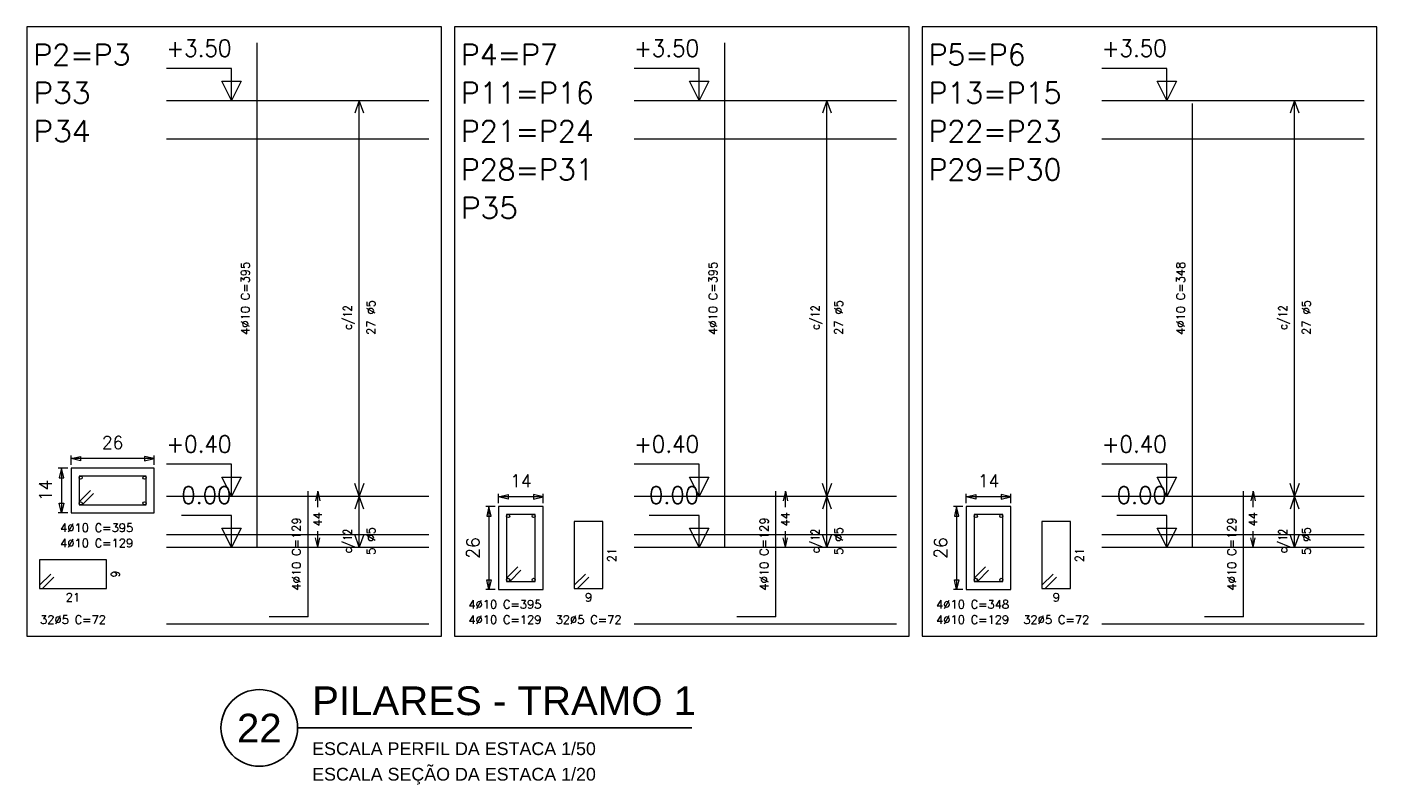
# Model space of a CAD drawing. Header units: millimetres. Extents: x -80 to 444, y 0 to 170.
# Tile 74 of 133: x 193 to 214, y 14 to 26. Entities that reach past the tile are written whole.
import ezdxf
from ezdxf.enums import TextEntityAlignment as Align

# ---------------------------------------------------------------- set-up
doc = ezdxf.new("R2010")
doc.units = ezdxf.units.MM
for name, color, linetype, lineweight in [('ARM_LONGITUDINAL', 3, 'Continuous', 0), ('ARM_TRANSVERSAL', 2, 'Continuous', 0), ('COMP_BARRAS', 3, 'Continuous', 9), ('COMP_ESTRIBOS', 2, 'Continuous', 9), ('COMP_INDNIVEL', 4, 'Continuous', 0), ('COMP_LAJE', 1, 'Continuous', 0), ('COMP_NIVEL', 4, 'Continuous', 15), ('COMP_TEXTOS', 5, 'Continuous', 0), ('QUADRO_PILAR', 8, 'Continuous', 20), ('REF_REFERENCIAS', 8, 'Continuous', 15), ('SEC_BARRAS', 3, 'Continuous', 9), ('SEC_COTAS', 4, 'Continuous', 0), ('SEC_DIM_PILAR', 4, 'Continuous', 9), ('SEC_ESTRIBO', 2, 'Continuous', 9), ('SEC_SECAO', 1, 'Continuous', 9)]:
    doc.layers.add(name, color=color, linetype=linetype, lineweight=lineweight)
doc.styles.add('CYPETXT', font='romans', dxfattribs={"height": 0.2})
doc.styles.get("Standard").update_dxf_attribs({"font": 'arial.ttf'})

msp = doc.modelspace()

# ---------------------------------------------------------------- linework, layer by layer
at = {"color": 2}
msp.add_line((197.325, 15.0879), (203.4944, 15.0879), dxfattribs=at)
msp.add_circle((196.725, 15.0879), 0.6, dxfattribs=at)
at = {"layer": 'COMP_BARRAS'}
for p, q in [((196.6886, 17.9164), (196.6886, 25.8164)), ((204.0086, 17.9164), (204.0086, 25.8164)), ((211.3286, 17.9164), (211.3286, 24.8664)), ((197.4886, 16.8264), (197.4886, 18.7964)), ((204.8086, 16.8264), (204.8086, 18.7964)), ((212.1286, 16.8264), (212.1286, 18.7964)), ((197.4886, 16.8264), (196.8786, 16.8264)), ((204.8086, 16.8264), (204.1986, 16.8264)), ((212.1286, 16.8264), (211.5186, 16.8264))]:
    msp.add_line(p, q, dxfattribs=at)
at = {"layer": 'COMP_ESTRIBOS'}
for p, q in [((198.2886, 18.7164), (198.2886, 24.9164)), ((205.6086, 18.7164), (205.6086, 24.9164)), ((212.9286, 18.7164), (212.9286, 24.9164)), ((198.2886, 17.9164), (198.2886, 18.7164)), ((205.6086, 17.9164), (205.6086, 18.7164)), ((212.9286, 17.9164), (212.9286, 18.7164))]:
    msp.add_line(p, q, dxfattribs=at)
for points in [[(198.3586, 24.7164), (198.2886, 24.9164), (198.2186, 24.7164)], [(205.6786, 24.7164), (205.6086, 24.9164), (205.5386, 24.7164)], [(212.9986, 24.7164), (212.9286, 24.9164), (212.8586, 24.7164)], [(198.3586, 18.9164), (198.2886, 18.7164), (198.2186, 18.9164)], [(205.6786, 18.9164), (205.6086, 18.7164), (205.5386, 18.9164)], [(212.9986, 18.9164), (212.9286, 18.7164), (212.8586, 18.9164)], [(198.3586, 18.5164), (198.2886, 18.7164), (198.2186, 18.5164)], [(205.6786, 18.5164), (205.6086, 18.7164), (205.5386, 18.5164)], [(212.9986, 18.5164), (212.9286, 18.7164), (212.8586, 18.5164)], [(198.3586, 18.1164), (198.2886, 17.9164), (198.2186, 18.1164)], [(205.6786, 18.1164), (205.6086, 17.9164), (205.5386, 18.1164)], [(212.9986, 18.1164), (212.9286, 17.9164), (212.8586, 18.1164)]]:
    msp.add_lwpolyline(points, dxfattribs=at)
at = {"layer": 'COMP_INDNIVEL'}
for points in [[(196.2886, 24.9164), (196.2886, 25.4164), (195.2726, 25.4164)], [(203.6086, 24.9164), (203.6086, 25.4164), (202.5926, 25.4164)], [(210.9286, 24.9164), (210.9286, 25.4164), (209.9126, 25.4164)], [(196.2886, 18.7164), (196.2886, 19.2164), (195.2726, 19.2164)], [(203.6086, 18.7164), (203.6086, 19.2164), (202.5926, 19.2164)], [(210.9286, 18.7164), (210.9286, 19.2164), (209.9126, 19.2164)], [(196.2886, 17.9164), (196.2886, 18.4164), (195.5046, 18.4164)], [(203.6086, 17.9164), (203.6086, 18.4164), (202.8246, 18.4164)], [(210.9286, 17.9164), (210.9286, 18.4164), (210.1446, 18.4164)]]:
    msp.add_lwpolyline(points, dxfattribs=at)
for points in [[(196.2886, 24.9164), (196.1386, 25.2164), (196.4386, 25.2164), (196.2886, 24.9164)], [(203.6086, 24.9164), (203.4586, 25.2164), (203.7586, 25.2164), (203.6086, 24.9164)], [(210.9286, 24.9164), (210.7786, 25.2164), (211.0786, 25.2164), (210.9286, 24.9164)], [(196.2886, 18.7164), (196.1386, 19.0164), (196.4386, 19.0164), (196.2886, 18.7164)], [(203.6086, 18.7164), (203.4586, 19.0164), (203.7586, 19.0164), (203.6086, 18.7164)], [(210.9286, 18.7164), (210.7786, 19.0164), (211.0786, 19.0164), (210.9286, 18.7164)], [(196.2886, 17.9164), (196.1386, 18.2164), (196.4386, 18.2164), (196.2886, 17.9164)], [(203.6086, 17.9164), (203.4586, 18.2164), (203.7586, 18.2164), (203.6086, 17.9164)], [(210.9286, 17.9164), (210.7786, 18.2164), (211.0786, 18.2164), (210.9286, 17.9164)]]:
    msp.add_lwpolyline(points, close=True, dxfattribs=at)
at = {"layer": 'COMP_LAJE'}
for p, q in [((195.2726, 24.9164), (199.3786, 24.9164)), ((202.5926, 24.9164), (206.6986, 24.9164)), ((209.9126, 24.9164), (214.0186, 24.9164)), ((195.2726, 24.3164), (199.3786, 24.3164)), ((202.5926, 24.3164), (206.6986, 24.3164)), ((209.9126, 24.3164), (214.0186, 24.3164)), ((195.2726, 18.7164), (199.3786, 18.7164)), ((202.5926, 18.7164), (206.6986, 18.7164)), ((209.9126, 18.7164), (214.0186, 18.7164)), ((195.2726, 18.1164), (199.3786, 18.1164)), ((202.5926, 18.1164), (206.6986, 18.1164)), ((209.9126, 18.1164), (214.0186, 18.1164)), ((195.2726, 17.9164), (199.3786, 17.9164)), ((202.5926, 17.9164), (206.6986, 17.9164)), ((209.9126, 17.9164), (214.0186, 17.9164)), ((195.2726, 16.7164), (199.3786, 16.7164)), ((202.5926, 16.7164), (206.6986, 16.7164)), ((209.9126, 16.7164), (214.0186, 16.7164))]:
    msp.add_line(p, q, dxfattribs=at)
at = {"layer": 'COMP_TEXTOS'}
for p, q in [((197.6386, 18.7964), (197.6036, 18.6464)), ((197.6386, 18.7964), (197.6736, 18.6464)), ((197.6386, 18.5434), (197.6386, 18.7964)), ((204.9586, 18.7964), (204.9236, 18.6464)), ((204.9586, 18.7964), (204.9936, 18.6464)), ((204.9586, 18.5434), (204.9586, 18.7964)), ((212.2786, 18.7964), (212.2436, 18.6464)), ((212.2786, 18.7964), (212.3136, 18.6464)), ((212.2786, 18.5434), (212.2786, 18.7964)), ((197.6386, 17.9164), (197.6036, 18.0664)), ((197.6386, 17.9164), (197.6386, 18.1694)), ((197.6386, 17.9164), (197.6736, 18.0664)), ((204.9586, 17.9164), (204.9236, 18.0664)), ((204.9586, 17.9164), (204.9586, 18.1694)), ((204.9586, 17.9164), (204.9936, 18.0664)), ((212.2786, 17.9164), (212.2436, 18.0664)), ((212.2786, 17.9164), (212.2786, 18.1694)), ((212.2786, 17.9164), (212.3136, 18.0664))]:
    msp.add_line(p, q, dxfattribs=at)
at = {"layer": 'QUADRO_PILAR'}
for points in [[(193.0886, 16.5264), (199.5786, 16.5264), (199.5786, 26.0664), (193.0886, 26.0664), (193.0886, 16.5264)], [(199.7786, 16.5264), (206.8986, 16.5264), (206.8986, 26.0664), (199.7786, 26.0664), (199.7786, 16.5264)], [(207.0986, 16.5264), (214.2186, 16.5264), (214.2186, 26.0664), (207.0986, 26.0664), (207.0986, 16.5264)]]:
    msp.add_lwpolyline(points, close=True, dxfattribs=at)
at = {"layer": 'SEC_BARRAS'}
for centre in [(193.9286, 19.0064), (194.9286, 19.0064), (193.9286, 18.6064), (194.9286, 18.6064), (200.6186, 18.4064), (201.0186, 18.4064), (207.9386, 18.4064), (208.3386, 18.4064), (200.6186, 17.4064), (201.0186, 17.4064), (207.9386, 17.4064), (208.3386, 17.4064)]:
    msp.add_circle(centre, 0.025, dxfattribs=at)
at = {"layer": 'SEC_COTAS'}
for p, q in [((193.7786, 19.2064), (193.7786, 19.3564)), ((195.0786, 19.3064), (193.7786, 19.3064)), ((195.0786, 19.2064), (195.0786, 19.3564)), ((193.7286, 19.1564), (193.5786, 19.1564)), ((193.6286, 19.1564), (193.6286, 18.4564)), ((200.4686, 18.6064), (200.4686, 18.7564)), ((201.1686, 18.7064), (200.4686, 18.7064)), ((201.1686, 18.6064), (201.1686, 18.7564)), ((207.7886, 18.6064), (207.7886, 18.7564)), ((208.4886, 18.7064), (207.7886, 18.7064)), ((208.4886, 18.6064), (208.4886, 18.7564)), ((193.7286, 18.4564), (193.5786, 18.4564)), ((200.4186, 18.5564), (200.2686, 18.5564)), ((200.3186, 18.5564), (200.3186, 17.2564)), ((207.7386, 18.5564), (207.5886, 18.5564)), ((207.6386, 18.5564), (207.6386, 17.2564)), ((200.4186, 17.2564), (200.2686, 17.2564)), ((207.7386, 17.2564), (207.5886, 17.2564))]:
    msp.add_line(p, q, dxfattribs=at)
for points in [[(193.7786, 19.3064), (193.9286, 19.3414), (193.9286, 19.2714), (193.7786, 19.3064)], [(195.0786, 19.3064), (194.9286, 19.3414), (194.9286, 19.2714), (195.0786, 19.3064)], [(193.6286, 19.1564), (193.5936, 19.0064), (193.6636, 19.0064), (193.6286, 19.1564)], [(193.6286, 18.4564), (193.5936, 18.6064), (193.6636, 18.6064), (193.6286, 18.4564)], [(200.4686, 18.7064), (200.6186, 18.7414), (200.6186, 18.6714), (200.4686, 18.7064)], [(201.1686, 18.7064), (201.0186, 18.7414), (201.0186, 18.6714), (201.1686, 18.7064)], [(207.7886, 18.7064), (207.9386, 18.7414), (207.9386, 18.6714), (207.7886, 18.7064)], [(208.4886, 18.7064), (208.3386, 18.7414), (208.3386, 18.6714), (208.4886, 18.7064)], [(200.3186, 18.5564), (200.2836, 18.4064), (200.3536, 18.4064), (200.3186, 18.5564)], [(207.6386, 18.5564), (207.6036, 18.4064), (207.6736, 18.4064), (207.6386, 18.5564)], [(200.3186, 17.2564), (200.2836, 17.4064), (200.3536, 17.4064), (200.3186, 17.2564)], [(207.6386, 17.2564), (207.6036, 17.4064), (207.6736, 17.4064), (207.6386, 17.2564)]]:
    msp.add_lwpolyline(points, close=True, dxfattribs=at)
at = {"layer": 'SEC_ESTRIBO'}
for p, q in [((193.9036, 18.6314), (194.0804, 18.8082)), ((193.9536, 18.5814), (194.1304, 18.7582)), ((200.5936, 17.4314), (200.7704, 17.6082)), ((200.6436, 17.3814), (200.8204, 17.5582)), ((207.9136, 17.4314), (208.0904, 17.6082)), ((207.9636, 17.3814), (208.1404, 17.5582)), ((193.2836, 17.3214), (193.4604, 17.4982)), ((193.3336, 17.2714), (193.5104, 17.4482)), ((201.6536, 17.3214), (201.8304, 17.4982)), ((201.7036, 17.2714), (201.8804, 17.4482)), ((208.9736, 17.3214), (209.1504, 17.4982)), ((209.0236, 17.2714), (209.2004, 17.4482))]:
    msp.add_line(p, q, dxfattribs=at)
for points in [[(193.9036, 18.5814), (194.9536, 18.5814), (194.9536, 19.0314), (193.9036, 19.0314), (193.9036, 18.5814)], [(200.5936, 17.3814), (201.0436, 17.3814), (201.0436, 18.4314), (200.5936, 18.4314), (200.5936, 17.3814)], [(207.9136, 17.3814), (208.3636, 17.3814), (208.3636, 18.4314), (207.9136, 18.4314), (207.9136, 17.3814)], [(201.6536, 17.2714), (202.1036, 17.2714), (202.1036, 18.3214), (201.6536, 18.3214), (201.6536, 17.2714)], [(208.9736, 17.2714), (209.4236, 17.2714), (209.4236, 18.3214), (208.9736, 18.3214), (208.9736, 17.2714)], [(193.2836, 17.2714), (194.3336, 17.2714), (194.3336, 17.7214), (193.2836, 17.7214), (193.2836, 17.2714)]]:
    msp.add_lwpolyline(points, close=True, dxfattribs=at)
at = {"layer": 'SEC_SECAO'}
for points in [[(193.7786, 18.4564), (195.0786, 18.4564), (195.0786, 19.1564), (193.7786, 19.1564), (193.7786, 18.4564)], [(200.4686, 17.2564), (201.1686, 17.2564), (201.1686, 18.5564), (200.4686, 18.5564), (200.4686, 17.2564)], [(207.7886, 17.2564), (208.4886, 17.2564), (208.4886, 18.5564), (207.7886, 18.5564), (207.7886, 17.2564)]]:
    msp.add_lwpolyline(points, close=True, dxfattribs=at)

# ---------------------------------------------------------------- texts
at = {"color": 6}
msp.add_text('PILARES - TRAMO 1', height=0.45, dxfattribs=at).set_placement((197.552, 15.2879))
msp.add_text('22', height=0.45, dxfattribs=at).set_placement((196.725, 15.0879), align=Align.MIDDLE)
at = {"color": 2}
for s, p in [('ESCALA PERFIL DA ESTACA 1/50', (197.552, 14.6623)), ('ESCALA SEÇÃO DA ESTACA 1/20', (197.552, 14.2623))]:
    msp.add_text(s, height=0.2, dxfattribs=at).set_placement(p)
at = {"layer": 'ARM_LONGITUDINAL', "style": 'CYPETXT'}
for s, width, p, p2 in [('4%%c10 C=395', 0.883235, (193.6066, 18.1564), (194.7506, 18.1564)), ('4%%c10 C=129', 0.887586, (193.6066, 17.9164), (194.7506, 17.9164)), ('4%%c10 C=395', 0.883235, (199.9966, 16.9564), (201.1406, 16.9564)), ('4%%c10 C=348', 0.883235, (207.3166, 16.9564), (208.4606, 16.9564)), ('4%%c10 C=129', 0.887586, (199.9966, 16.7164), (201.1406, 16.7164)), ('4%%c10 C=129', 0.887586, (207.3166, 16.7164), (208.4606, 16.7164))]:
    msp.add_text(s, height=0.133333, dxfattribs=dict(at, width=width)).set_placement(p, p2, align=Align.FIT)
at = {"layer": 'ARM_TRANSVERSAL', "style": 'CYPETXT'}
for s, height, width, p, p2 in [('21', 0.13333, 1.138065, (202.3086, 17.6844), (202.3086, 17.9084)), ('21', 0.13333, 1.138065, (209.6286, 17.6844), (209.6286, 17.9084)), ('9', 0.1333, 1.1025, (194.5386, 17.4404), (194.5386, 17.5524))]:
    msp.add_text(s, height=height, rotation=90, dxfattribs=dict(at, width=width)).set_placement(p, p2, align=Align.FIT)
for s, height, width, p, p2 in [('21', 0.13333, 1.138065, (193.6966, 17.0664), (193.9206, 17.0664)), ('9', 0.1333, 1.1025, (201.8226, 17.0664), (201.9346, 17.0664)), ('9', 0.1333, 1.1025, (209.1426, 17.0664), (209.2546, 17.0664)), ('32%%c5 C=72', 0.133333, 0.88337, (193.2926, 16.7164), (194.3246, 16.7164)), ('32%%c5 C=72', 0.133333, 0.88337, (201.3626, 16.7164), (202.3946, 16.7164)), ('32%%c5 C=72', 0.133333, 0.88337, (208.6826, 16.7164), (209.7146, 16.7164))]:
    msp.add_text(s, height=height, dxfattribs=dict(at, width=width)).set_placement(p, p2, align=Align.FIT)
at = {"layer": 'COMP_NIVEL', "style": 'CYPETXT'}
for s, width, p, p2 in [('+3.50', 0.860323, (195.2726, 25.5998), (196.2886, 25.5998)), ('+3.50', 0.860323, (202.5926, 25.5998), (203.6086, 25.5998)), ('+3.50', 0.860323, (209.9126, 25.5998), (210.9286, 25.5998)), ('+0.40', 0.860323, (195.2726, 19.3998), (196.2886, 19.3998)), ('+0.40', 0.860323, (202.5926, 19.3998), (203.6086, 19.3998)), ('+0.40', 0.860323, (209.9126, 19.3998), (210.9286, 19.3998)), ('0.00', 0.921493, (195.5046, 18.5998), (196.2886, 18.5998)), ('0.00', 0.921493, (202.8246, 18.5998), (203.6086, 18.5998)), ('0.00', 0.921493, (210.1446, 18.5998), (210.9286, 18.5998))]:
    msp.add_text(s, height=0.26667, dxfattribs=dict(at, width=width)).set_placement(p, p2, align=Align.FIT)
at = {"layer": 'COMP_TEXTOS', "style": 'CYPETXT'}
for s, height, width, p, p2 in [('4%%c10 C=395', 0.133333, 0.883235, (196.572, 21.2444), (196.572, 22.3884)), ('4%%c10 C=395', 0.133333, 0.883235, (203.892, 21.2444), (203.892, 22.3884)), ('4%%c10 C=348', 0.133333, 0.883235, (211.212, 21.2444), (211.212, 22.3884)), ('27 %%c5', 0.13333, 0.889794, (198.5386, 21.2424), (198.5386, 21.7904)), ('27 %%c5', 0.13333, 0.889794, (205.8586, 21.2424), (205.8586, 21.7904)), ('27 %%c5', 0.13333, 0.889794, (213.1786, 21.2424), (213.1786, 21.7904)), ('c/12', 0.13333, 0.777273, (198.172, 21.3264), (198.172, 21.7064)), ('c/12', 0.13333, 0.777273, (205.492, 21.3264), (205.492, 21.7064)), ('c/12', 0.13333, 0.777273, (212.812, 21.3264), (212.812, 21.7064)), ('44', 0.13333, 0.928421, (197.7053, 18.2444), (197.7053, 18.4684)), ('44', 0.13333, 0.928421, (205.0253, 18.2444), (205.0253, 18.4684)), ('44', 0.13333, 0.928421, (212.3453, 18.2444), (212.3453, 18.4684)), ('4%%c10 C=129', 0.133333, 0.887586, (197.372, 17.2394), (197.372, 18.3834)), ('c/12', 0.13333, 0.777273, (198.172, 17.8264), (198.172, 18.2064)), ('5 %%c5', 0.13333, 0.891818, (198.5386, 17.7984), (198.5386, 18.2344)), ('4%%c10 C=129', 0.133333, 0.887586, (204.692, 17.2394), (204.692, 18.3834)), ('c/12', 0.13333, 0.777273, (205.492, 17.8264), (205.492, 18.2064)), ('5 %%c5', 0.13333, 0.891818, (205.8586, 17.7984), (205.8586, 18.2344)), ('4%%c10 C=129', 0.133333, 0.887586, (212.012, 17.2394), (212.012, 18.3834)), ('c/12', 0.13333, 0.777273, (212.812, 17.8264), (212.812, 18.2064)), ('5 %%c5', 0.13333, 0.891818, (213.1786, 17.7984), (213.1786, 18.2344))]:
    msp.add_text(s, height=height, rotation=90, dxfattribs=dict(at, width=width)).set_placement(p, p2, align=Align.FIT)
at = {"layer": 'REF_REFERENCIAS', "style": 'CYPETXT'}
for s, width, p, p2 in [('P2=P3', 0.912, (193.1886, 25.4664), (194.7086, 25.4664)), ('P4=P7', 0.912, (199.8786, 25.4664), (201.3986, 25.4664)), ('P5=P6', 0.912, (207.1986, 25.4664), (208.7186, 25.4664)), ('P33', 0.972155, (193.1886, 24.8664), (194.0836, 24.8664)), ('P11=P16', 0.903724, (199.8786, 24.8664), (201.9586, 24.8664)), ('P13=P15', 0.903724, (207.1986, 24.8664), (209.2786, 24.8664)), ('P34', 0.955678, (193.1886, 24.2664), (194.0836, 24.2664)), ('P21=P24', 0.897534, (199.8786, 24.2664), (201.9586, 24.2664)), ('P22=P23', 0.903724, (207.1986, 24.2664), (209.2786, 24.2664)), ('P28=P31', 0.942734, (199.8786, 23.6664), (201.9586, 23.6664)), ('P29=P30', 0.903724, (207.1986, 23.6664), (209.2786, 23.6664)), ('P35', 0.972155, (199.8786, 23.0664), (200.7736, 23.0664))]:
    msp.add_text(s, height=0.33333, dxfattribs=dict(at, width=width)).set_placement(p, p2, align=Align.FIT)
at = {"layer": 'SEC_DIM_PILAR', "style": 'CYPETXT'}
for s, width, p, p2 in [('26', 0.953514, (194.2606, 19.4564), (194.5966, 19.4564)), ('14', 0.928421, (200.6506, 18.8564), (200.9866, 18.8564)), ('14', 0.928421, (207.9706, 18.8564), (208.3066, 18.8564))]:
    msp.add_text(s, height=0.2, dxfattribs=dict(at, width=width)).set_placement(p, p2, align=Align.FIT)
for s, width, p, p2 in [('14', 0.928421, (193.4786, 18.6384), (193.4786, 18.9744)), ('26', 0.953514, (200.1686, 17.7384), (200.1686, 18.0744)), ('26', 0.953514, (207.4886, 17.7384), (207.4886, 18.0744))]:
    msp.add_text(s, height=0.2, rotation=90, dxfattribs=dict(at, width=width)).set_placement(p, p2, align=Align.FIT)

doc.saveas('drawing.dxf')
